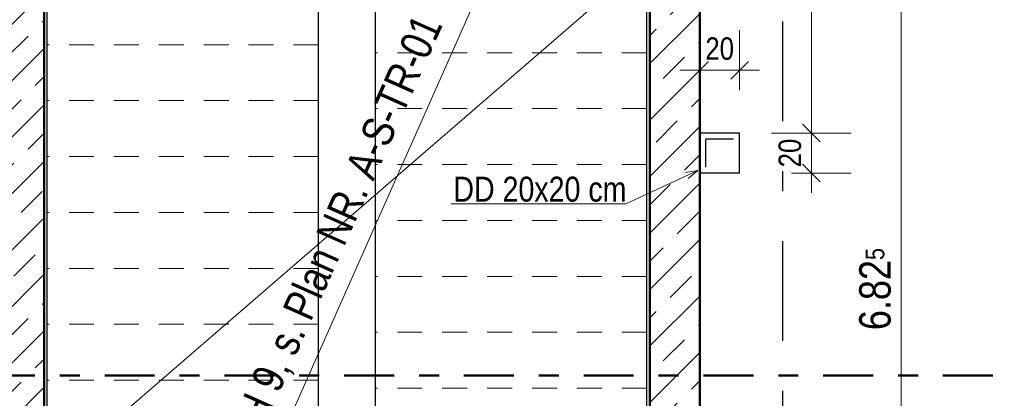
# Model space of a CAD drawing. Header units: millimetres. Extents: x 0 to 102, y -15 to 47.
# Tile 29 of 103: x 13 to 18, y 25 to 27. Entities that reach past the tile are written whole.
import ezdxf

# ---------------------------------------------------------------- set-up
doc = ezdxf.new("R2010")
doc.units = ezdxf.units.MM
for name, pattern in [('DASHDOT', [1, 0.5, -0.25, 0, -0.25]), ('DASHDOTX2', [2, 1, -0.5, 0, -0.5]), ('HIDDEN', [0.375, 0.25, -0.125])]:
    doc.linetypes.add(name, pattern=pattern)
doc.layers.add('Achsen', color=7, linetype='Continuous', lineweight=20)
doc.layers.add('Schraffuren', color=7, linetype='Continuous', lineweight=20)
doc.styles.add('Arial Narrow', font='ARIALN.TTF')
doc.dimstyles.new('Arch_Strakon_dimstyle', dxfattribs={"dimtxt": 15.75, "dimasz": 1, "dimexe": 1.25, "dimexo": 0.0625, "dimgap": 1, "dimtad": 0, "dimzin": 12, "dimdsep": 46, "dimtxsty": 'Arial Narrow', "dimblk": 'Arrowhead_Tick', "dimsah": 1, "dimcen": 0, "dimse1": 1, "dimse2": 1, "dimclrd": 6, "dimclrt": 2, "dimazin": 0, "dimtfac": 1, "dimtdec": 4, "dimtmove": 0, "dimatfit": 3, "dimldrblk": 'NONE', "dimfxl": 1, "dimtvp": 1, "dimtolj": 1, "dimtzin": 0, "dimlwd": 13, "dimarcsym": 2})
pattern_1 = [(45, (0, 0), (-0.1414214, 0.1414214), [0.15, -0.1]), (45, (-0.07071, 0.07071), (-0.1414214, 0.1414214), [])]

# ---------------------------------------------------------------- blocks, each defined once
blk = doc.blocks.new('Arrowhead_Tick')
at = {"color": 0, "linetype": 'Continuous', "lineweight": -2}
for p, q in [((0, 20), (0, -10)), ((-1, 0), (0, 0)), ((10, 0), (0, 0))]:
    blk.add_line(p, q, dxfattribs=at)
at = {"color": 2, "linetype": 'Continuous', "lineweight": 35}
blk.add_line((4.42, 4.42), (-4.42, -4.42), dxfattribs=at)
blk = doc.blocks.new('*D207')
at = {"layer": 'Achsen', "color": 6, "linetype": 'Continuous', "lineweight": 13}
for p, q in [((11.9742, 28.9717), (11.9742, 26.3645)), ((11.9742, 23.3217), (11.9742, 25.9289))]:
    blk.add_line(p, q, dxfattribs=at)
at = {"layer": 'Defpoints', "color": 0}
for p in [(11.9742, 28.9817), (13.0557, 28.9817), (12.8057, 23.3117)]:
    blk.add_point(p, dxfattribs=at)
at = {"layer": 'Achsen', "color": 6, "lineweight": 13, "xscale": 0.01, "yscale": 0.01, "zscale": 0.01}
for p, rotation in [((11.9742, 28.9817), 89.99999999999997), ((11.9742, 23.3117), 269.9999999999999)]:
    blk.add_blockref('Arrowhead_Tick', p, dxfattribs=dict(at, rotation=rotation))
at = {"layer": 'Achsen', "color": 2, "lineweight": 35, "insert": (11.9242, 26.1467), "char_height": 0.1575, "attachment_point": 5, "rotation": 90, "style": 'Arial Narrow'}
blk.add_mtext('\\A1;5.67', dxfattribs=at)
blk = doc.blocks.new('_None')
blk = doc.blocks.new('*D223')
at = {"layer": 'Achsen', "color": 6, "linetype": 'Continuous', "lineweight": 13}
blk.add_line((14.4657, 37.3364), (16.7457, 37.3364), dxfattribs=at)
at = {"layer": 'Defpoints', "color": 0}
for p in [(16.7557, 37.3364), (14.4557, 36.9845), (16.7557, 25.4946)]:
    blk.add_point(p, dxfattribs=at)
at = {"layer": 'Achsen', "color": 6, "lineweight": 13, "xscale": 0.01, "yscale": 0.01, "zscale": 0.01}
for p, rotation in [((16.7557, 37.3364), 359.9999999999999), ((14.4557, 37.3364), 179.9999999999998)]:
    blk.add_blockref('Arrowhead_Tick', p, dxfattribs=dict(at, rotation=rotation))
at = {"layer": 'Achsen', "color": 2, "lineweight": 35, "insert": (15.6057, 37.4668), "char_height": 0.1575, "attachment_point": 5, "style": 'Arial Narrow'}
blk.add_mtext('\\A1;2.30', dxfattribs=at)
blk = doc.blocks.new('*D224')
at = {"layer": 'Achsen', "color": 6, "linetype": 'Continuous', "lineweight": 13}
blk.add_line((16.7657, 37.3364), (19.0457, 37.3364), dxfattribs=at)
at = {"layer": 'Defpoints', "color": 0}
for p in [(19.0557, 37.3364), (19.0557, 36.9845), (16.7557, 25.4946)]:
    blk.add_point(p, dxfattribs=at)
at = {"layer": 'Achsen', "color": 6, "lineweight": 13, "xscale": 0.01, "yscale": 0.01, "zscale": 0.01}
blk.add_blockref('Arrowhead_Tick', (19.0557, 37.3364), dxfattribs=at)
at = {"layer": 'Achsen', "color": 6, "lineweight": 13, "xscale": 0.01, "yscale": 0.01, "zscale": 0.01, "rotation": 180}
blk.add_blockref('Arrowhead_Tick', (16.7557, 37.3364), dxfattribs=at)
at = {"layer": 'Achsen', "color": 2, "lineweight": 35, "insert": (17.9057, 37.4668), "char_height": 0.1575, "attachment_point": 5, "style": 'Arial Narrow'}
blk.add_mtext('\\A1;2.30', dxfattribs=at)
blk = doc.blocks.new('*D689')
at = {"color": 6, "linetype": 'Continuous', "lineweight": 13}
blk.add_line((16.3507, 26.6643), (16.5307, 26.6643), dxfattribs=at)
at = {"layer": 'Defpoints', "color": 0}
for p in [(16.5407, 26.6643), (16.3407, 26.3494), (16.5407, 26.3494)]:
    blk.add_point(p, dxfattribs=at)
at = {"color": 6, "lineweight": 13, "xscale": 0.01, "yscale": 0.01, "zscale": 0.01}
blk.add_blockref('Arrowhead_Tick', (16.5407, 26.6643), dxfattribs=at)
at = {"color": 6, "lineweight": 13, "xscale": 0.01, "yscale": 0.01, "zscale": 0.01, "rotation": 180}
blk.add_blockref('Arrowhead_Tick', (16.3407, 26.6643), dxfattribs=at)
at = {"color": 3, "lineweight": 35, "insert": (16.4407, 26.7717), "char_height": 0.1125, "attachment_point": 5, "style": 'Arial Narrow'}
blk.add_mtext('\\A1;20', dxfattribs=at)
blk = doc.blocks.new('*D690')
at = {"color": 6, "linetype": 'Continuous', "lineweight": 13}
blk.add_line((16.9, 26.1594), (16.9, 26.3394), dxfattribs=at)
at = {"layer": 'Defpoints', "color": 0}
for p in [(16.5407, 26.3494), (16.9, 26.3494), (16.5407, 26.1494)]:
    blk.add_point(p, dxfattribs=at)
at = {"color": 6, "lineweight": 13, "xscale": 0.01, "yscale": 0.01, "zscale": 0.01}
for p, rotation in [((16.9, 26.3494), 90), ((16.9, 26.1494), 270)]:
    blk.add_blockref('Arrowhead_Tick', p, dxfattribs=dict(at, rotation=rotation))
at = {"color": 3, "lineweight": 35, "insert": (16.7926, 26.2494), "char_height": 0.1125, "attachment_point": 5, "rotation": 90, "style": 'Arial Narrow'}
blk.add_mtext('\\A1;20', dxfattribs=at)
blk = doc.blocks.new('*D691')
at = {"color": 6, "linetype": 'Continuous', "lineweight": 13}
blk.add_line((16.9, 26.3594), (16.9, 27.9479), dxfattribs=at)
at = {"layer": 'Defpoints', "color": 0}
for p in [(16.5407, 27.9579), (16.9, 27.9579), (16.5407, 26.3494)]:
    blk.add_point(p, dxfattribs=at)
at = {"color": 6, "lineweight": 13, "xscale": 0.01, "yscale": 0.01, "zscale": 0.01}
for p, rotation in [((16.9, 27.9579), 90), ((16.9, 26.3494), 270)]:
    blk.add_blockref('Arrowhead_Tick', p, dxfattribs=dict(at, rotation=rotation))
at = {"color": 3, "lineweight": 35, "insert": (16.7926, 27.1536), "char_height": 0.1125, "attachment_point": 5, "rotation": 90, "style": 'Arial Narrow'}
blk.add_mtext('\\A1;1.61', dxfattribs=at)
blk = doc.blocks.new('*D765')
at = {"layer": 'Achsen', "color": 6, "linetype": 'Continuous', "lineweight": 13}
blk.add_line((17.35, 22.1645), (17.35, 28.9717), dxfattribs=at)
at = {"layer": 'Defpoints', "color": 0}
for p in [(17.35, 28.9817), (17.6844, 28.9817), (17.5959, 22.1545)]:
    blk.add_point(p, dxfattribs=at)
at = {"layer": 'Achsen', "color": 6, "lineweight": 13, "xscale": 0.01, "yscale": 0.01, "zscale": 0.01}
for p, rotation in [((17.35, 28.9817), 90), ((17.35, 22.1545), 270)]:
    blk.add_blockref('Arrowhead_Tick', p, dxfattribs=dict(at, rotation=rotation))
at = {"layer": 'Achsen', "color": 2, "lineweight": 35, "insert": (17.2196, 25.5681), "char_height": 0.1575, "attachment_point": 5, "rotation": 90, "style": 'Arial Narrow'}
blk.add_mtext('\\A1;6.82{\\A1;\\H.6x;\\S5;}', dxfattribs=at)

msp = doc.modelspace()

# ---------------------------------------------------------------- hatches: boundary and pattern name
at = {"layer": 'Schraffuren', "lineweight": 13}
h = msp.add_hatch(dxfattribs=at)
h.set_pattern_fill('bB', color=6, scale=0.01, angle=45, style=0, pattern_type=2)
h.set_pattern_definition(pattern_1)
h.paths.add_polyline_path([(13.0556562, 28.9817112), (13.0556562, 23.3117009), (12.8056562, 23.3117009), (12.8056562, 28.9817112)])
h = msp.add_hatch(dxfattribs=at)
h.set_pattern_fill('bB', color=6, scale=0.01, angle=45, style=0, pattern_type=2)
h.set_pattern_definition(pattern_1)
h.paths.add_polyline_path([(16.3406562, 28.981711), (16.3406562, 22.1544708), (16.0906562, 22.1544708), (16.0906562, 28.981711)])

# ---------------------------------------------------------------- linework, layer by layer
at = {"color": 4, "linetype": 'Continuous', "lineweight": 50}
for p, q in [((13.0556562, 23.3117009), (13.0556562, 28.9817112)), ((16.0906562, 22.1544708), (16.0906562, 28.981711)), ((16.3406562, 22.1544708), (16.3406562, 28.981711))]:
    msp.add_line(p, q, dxfattribs=at)
at = {"color": 6, "linetype": 'HIDDEN', "lineweight": 13, "ltscale": 0.5}
for p, q in [((14.4306562, 26.791711), (13.0706562, 26.791711)), ((16.0757068, 26.751711), (14.7157068, 26.751711)), ((14.4306562, 26.511711), (13.0706562, 26.511711)), ((16.0757068, 26.471711), (14.7157068, 26.471711)), ((14.4306562, 26.231711), (13.0706562, 26.231711)), ((16.0757068, 26.191711), (14.7157068, 26.191711)), ((14.4306562, 25.951711), (13.0706562, 25.951711)), ((16.0757068, 25.911711), (14.7157068, 25.911711)), ((14.4306562, 25.671711), (13.0706562, 25.671711)), ((16.0757068, 25.631711), (14.7157068, 25.631711)), ((14.4306562, 25.391711), (13.0706562, 25.391711)), ((16.0757068, 25.351711), (14.7157068, 25.351711)), ((14.4306562, 25.111711), (13.0706562, 25.111711)), ((16.0757068, 25.071711), (14.7157068, 25.071711))]:
    msp.add_line(p, q, dxfattribs=at)
at = {"color": 5, "linetype": 'Continuous', "lineweight": 18}
for p, q in [((15.9712449, 25.9954626), (16.3307613, 26.1621948)), ((16.269566, 26.1515361), (16.3307613, 26.1621948)), ((16.3307613, 26.1621948), (16.283094, 26.1223665)), ((15.0959008, 25.9954626), (15.9712449, 25.9954626))]:
    msp.add_line(p, q, dxfattribs=at)
at = {"color": 4, "linetype": 'DASHDOT', "lineweight": 50, "ltscale": 0.5}
msp.add_line((7.3595168, 25.1347119), (17.8312179, 25.1347119), dxfattribs=at)
at = {"layer": 'Achsen', "color": 3, "linetype": 'DASHDOTX2', "lineweight": 25, "ltscale": 0.5}
msp.add_line((16.7556957, 39.0086435), (16.7556957, 11.9806051), dxfattribs=at)
at = {"layer": 'Achsen', "color": 5, "linetype": 'Continuous', "lineweight": 18}
for p, q in [((7.3852992, 19.7044708), (26.0802999, 35.8644708)), ((13.0557068, 22.1544708), (16.0907068, 28.9817112))]:
    msp.add_line(p, q, dxfattribs=at)
at = {"layer": 'Achsen', "color": 3, "linetype": 'Continuous', "lineweight": 25}
for p, q in [((13.0706562, 24.6315704), (13.0706562, 27.5485284)), ((14.4306562, 24.6315704), (14.4306562, 27.5485284)), ((14.7157068, 23.7159073), (14.7157068, 27.1141004)), ((16.0757068, 23.7159073), (16.0757068, 27.1141004)), ((16.5406562, 26.3493594), (16.3406562, 26.3493594)), ((16.5406562, 26.1493594), (16.5406562, 26.3493594)), ((16.5106562, 26.3193594), (16.3706562, 26.3193594)), ((16.3706562, 26.1793594), (16.3706562, 26.3193594)), ((16.5406562, 26.1493594), (16.3406562, 26.1493594))]:
    msp.add_line(p, q, dxfattribs=at)
at = {"layer": 'Achsen', "color": 9, "linetype": 'Continuous', "lineweight": 0}
msp.add_circle((16.7556957, 25.4946243), 0.00111, dxfattribs=at)

# ---------------------------------------------------------------- texts
at = {"color": 3, "lineweight": 25, "style": 'Arial Narrow'}
msp.add_text('DD 20x20 cm', height=0.125, dxfattribs=at).set_placement((15.1063215, 26.0058834))
at = {"layer": 'Achsen', "color": 2, "lineweight": 35, "style": 'Arial Narrow'}
msp.add_text('TRH 9, s. Plan NR. A-S-TR-01', height=0.1575, rotation=66.0156, dxfattribs=at).set_placement((14.0606338, 24.6577981))

# ---------------------------------------------------------------- dimensions: what is measured, and where the dimension line sits
at = {"lineweight": 35}
for base, p1, p2, text, picture, middle in [((16.9, 27.9579092), (16.5406562, 26.3493594), (16.5406562, 27.9579092), '1.61', '*D691', (16.9, 27.1536343)), ((16.9, 26.3493594), (16.5406562, 26.1493594), (16.5406562, 26.3493594), '20', '*D690', (16.9, 26.2493594))]:
    dim = msp.add_linear_dim(base=base, p1=p1, p2=p2, angle=90, text=text, dimstyle='Arch_Strakon_dimstyle', override={"dimscale": 0.01, "dimtxt": 11.25, "dimasz": 1, "dimgap": 5, "dimtad": 1, "dimjust": 0, "dimtih": 0, "dimtoh": 0, "dimdec": 5, "dimdsep": 46, "dimtxsty": 'Arial Narrow', "dimclrd": 6, "dimclrt": 3, "dimtix": 1, "dimtofl": 255, "dimtmove": 0, "dimatfit": 2, "dimfxl": 0, "dimfxlon": 0, "dimtvp": 44.444444, "dimlwd": 13}, dxfattribs=at)
    dim.commit()
    dim.dimension.update_dxf_attribs({"geometry": picture, "text_midpoint": middle, "dimtype": 160})
dim = msp.add_linear_dim(base=(16.5406562, 26.6642865), p1=(16.3406562, 26.3493594), p2=(16.5406562, 26.3493594), text='20', dimstyle='Arch_Strakon_dimstyle', override={"dimscale": 0.01, "dimtxt": 11.25, "dimasz": 1, "dimgap": 5, "dimtad": 1, "dimjust": 0, "dimtih": 0, "dimtoh": 0, "dimdec": 5, "dimdsep": 46, "dimtxsty": 'Arial Narrow', "dimclrd": 6, "dimclrt": 3, "dimtix": 1, "dimtofl": 255, "dimtmove": 0, "dimatfit": 2, "dimfxl": 0, "dimfxlon": 0, "dimtvp": 44.444444, "dimlwd": 13}, dxfattribs=at)
dim.commit()
dim.dimension.update_dxf_attribs({"geometry": '*D689', "text_midpoint": (16.4406562, 26.6642865), "dimtype": 160})
at = {"layer": 'Achsen', "lineweight": 35}
for base, p1, p2, picture, middle in [((16.7556957, 37.3364366), (14.4557424, 36.9844743), (16.7556957, 25.4946243), '*D223', (15.6057191, 37.3364366)), ((19.0557424, 37.3364366), (16.7556957, 25.4946243), (19.0557424, 36.9844743), '*D224', (17.9057191, 37.3364366))]:
    dim = msp.add_linear_dim(base=base, p1=p1, p2=p2, text='2.30', dimstyle='Arch_Strakon_dimstyle', override={"dimscale": 0.01, "dimtxt": 15.75, "dimasz": 1, "dimgap": 5, "dimtad": 1, "dimjust": 0, "dimtih": 0, "dimtoh": 0, "dimdec": 5, "dimdsep": 46, "dimtxsty": 'Arial Narrow', "dimclrd": 6, "dimclrt": 2, "dimtix": 1, "dimtofl": 255, "dimtmove": 0, "dimatfit": 2, "dimfxl": 0, "dimfxlon": 0, "dimtvp": 31.746032, "dimlwd": 13}, dxfattribs=at)
    dim.commit()
    dim.dimension.update_dxf_attribs({"geometry": picture, "text_midpoint": middle, "dimtype": 160})
for base, p1, p2, text, override, picture, middle in [((11.9742258, 28.9817112), (12.8056562, 23.3117009), (13.0556562, 28.9817112), '5.67', {"dimscale": 0.01, "dimtxt": 15.75, "dimasz": 1, "dimgap": 5, "dimtad": 0, "dimjust": 0, "dimtih": 0, "dimtoh": 0, "dimdec": 5, "dimdsep": 46, "dimtxsty": 'Arial Narrow', "dimclrd": 6, "dimclrt": 2, "dimtix": 0, "dimtofl": 255, "dimtmove": 2, "dimatfit": 2, "dimfxl": 0, "dimfxlon": 0, "dimtvp": 31.746032, "dimlwd": 13}, '*D207', (11.9242258, 26.1467061)), ((17.35, 28.981711), (17.5959016, 22.1544708), (17.6844142, 28.981711), '6.82{\\A1;\\H.6x;\\S5;}', {"dimscale": 0.01, "dimtxt": 15.75, "dimasz": 1, "dimgap": 5, "dimtad": 1, "dimjust": 0, "dimtih": 0, "dimtoh": 0, "dimdec": 5, "dimdsep": 46, "dimtxsty": 'Arial Narrow', "dimclrd": 6, "dimclrt": 2, "dimtix": 1, "dimtofl": 255, "dimtmove": 0, "dimatfit": 2, "dimfxl": 0, "dimfxlon": 0, "dimtvp": 31.746032, "dimlwd": 13}, '*D765', (17.35, 25.5680909))]:
    dim = msp.add_linear_dim(base=base, p1=p1, p2=p2, angle=90, text=text, dimstyle='Arch_Strakon_dimstyle', override=override, dxfattribs=at)
    dim.commit()
    dim.dimension.update_dxf_attribs({"geometry": picture, "text_midpoint": middle, "dimtype": 160})

doc.saveas('drawing.dxf')
